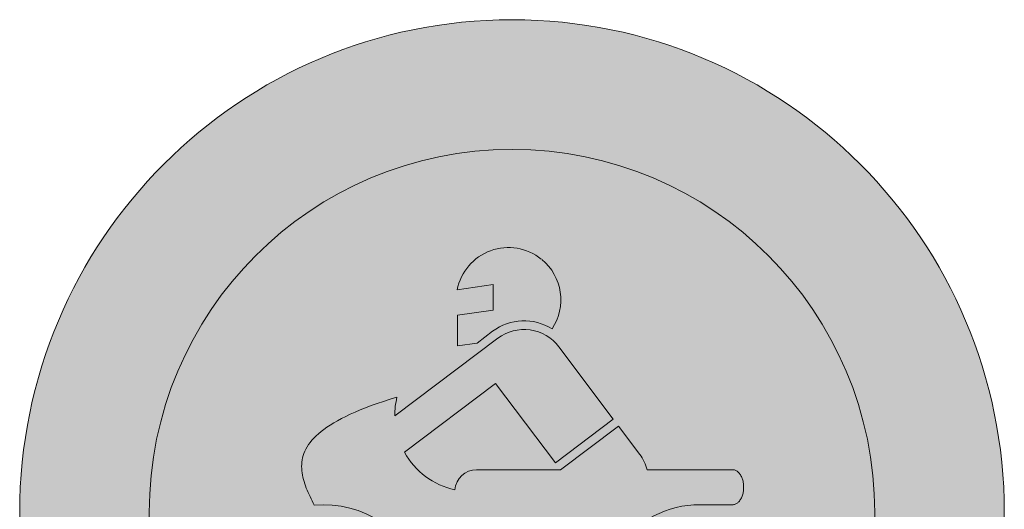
# Model space of a CAD drawing. Header units: metres. Extents: x -0.002 to 0.002, y -0.002 to 0.002.
import ezdxf

# ---------------------------------------------------------------- set-up
doc = ezdxf.new("R2010")
doc.units = ezdxf.units.M
doc.layers.add('VKZ_255-00_flf', color=1, linetype='Continuous', lineweight=0)
doc.layers.add('VKZ_255-00_sym', color=7, linetype='Continuous', lineweight=0)

msp = doc.modelspace()

# ---------------------------------------------------------------- hatches: boundary and pattern name
at = {"layer": 'VKZ_255-00_flf'}
h = msp.add_hatch(color=256, dxfattribs=at)
h.dxf.hatch_style = 1
h.paths.add_polyline_path([(0.002000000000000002, 5.551115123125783e-17, 1), (-0.002000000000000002, 5.551115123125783e-17, 1)])
h.paths.add_polyline_path([(-0.001473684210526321, 5.551115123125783e-17, -1), (0.001473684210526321, 5.551115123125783e-17, -1)], flags=16)
h.paths.add_polyline_path([(-0.001140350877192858, -0.0003801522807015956, -1), (-0.0003874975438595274, -0.0003801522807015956, -1)], flags=0)
h.paths.add_polyline_path([(-0.001007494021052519, -0.0003801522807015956, -1), (-0.000520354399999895, -0.0003801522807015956, -1)], flags=0)
h.paths.add_polyline_path([(-0.0008080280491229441, 3.839614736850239e-05), (-0.0008122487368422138, 4.703916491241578e-05), (-0.0008164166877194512, 5.569753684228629e-05), (-0.0008205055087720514, 6.437064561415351e-05), (-0.0008244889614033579, 7.305787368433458e-05), (-0.0008283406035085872, 8.175856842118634e-05), (-0.0008320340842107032, 9.047212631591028e-05), (-0.0008355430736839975, 9.919790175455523e-05), (-0.0008388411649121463, 0.0001079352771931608), (-0.0008419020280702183, 0.0001166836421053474), (-0.0008446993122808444, 0.0001254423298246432), (-0.000847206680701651, 0.0001342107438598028), (-0.0008493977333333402, 0.0001429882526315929), (-0.0008512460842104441, 0.0001517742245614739), (-0.0008527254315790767, 0.000160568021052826), (-0.0008538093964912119, 0.0001693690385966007), (-0.0008544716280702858, 0.0001781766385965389), (-0.000854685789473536, 0.0001869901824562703), (-0.0008544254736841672, 0.0001958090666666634), (-0.0008536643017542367, 0.0002046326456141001), (-0.0008523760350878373, 0.0002134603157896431), (-0.0008505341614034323, 0.0002222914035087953), (-0.0008481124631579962, 0.0002311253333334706), (-0.000845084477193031, 0.0002399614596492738), (-0.0008414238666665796, 0.0002487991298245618), (-0.0008371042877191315, 0.0002576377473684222), (-0.0008320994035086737, 0.0002664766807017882), (-0.0008263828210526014, 0.0002753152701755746), (-0.0008199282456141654, 0.0002841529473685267), (-0.0008127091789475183, 0.0002929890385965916), (-0.0008046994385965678, 0.0003018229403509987), (-0.0007958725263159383, 0.0003106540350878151), (-0.0007862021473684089, 0.0003194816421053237), (-0.0007756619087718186, 0.0003283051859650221), (-0.0007642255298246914, 0.0003371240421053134), (-0.0007518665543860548, 0.0003459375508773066), (-0.0007385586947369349, 0.0003547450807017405), (-0.0007242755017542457, 0.0003635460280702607), (-0.0007089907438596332, 0.0003723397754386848), (-0.0006926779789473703, 0.000381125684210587), (-0.0006753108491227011, 0.0003899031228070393), (-0.0006568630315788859, 0.0003986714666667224), (-0.0006373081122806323, 0.0004074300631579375), (-0.0006166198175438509, 0.0004161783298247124), (-0.0005947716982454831, 0.0004249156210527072), (-0.0005717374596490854, 0.0004336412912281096), (-0.0005474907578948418, 0.0004423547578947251), (-0.0005220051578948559, 0.0004510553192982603), (-0.0004952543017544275, 0.0004597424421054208), (-0.00046721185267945, 0.0004684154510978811, 0.06244712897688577), (-0.0004760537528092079, 0.0003917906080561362), (-5.779270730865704e-05, 0.0007069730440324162, -0.4143312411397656), (0.0001903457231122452, 0.0006721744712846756), (0.0004113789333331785, 0.0003788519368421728), (0.0001763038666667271, 0.0002017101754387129), (-6.644842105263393e-05, 0.0005238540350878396), (-0.0004371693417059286, 0.0002444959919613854, 0.2156080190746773), (-0.0002322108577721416, 9.198291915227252e-05, -0.3907761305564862), (-0.0001439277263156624, 0.0001734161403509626), (0.0001976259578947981, 0.0001734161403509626), (0.0004327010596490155, 0.0003505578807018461), (0.0005192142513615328, 0.0002357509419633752, -0.09861518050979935), (0.0005492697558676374, 0.0001734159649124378), (0.0008978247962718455, 0.0001734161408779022), (0.0009023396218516, 0.0001729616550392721), (0.0009078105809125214, 0.0001712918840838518), (0.0009131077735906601, 0.0001685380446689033), (0.0009181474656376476, 0.0001647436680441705), (0.0009228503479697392, 0.0001599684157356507), (0.0009260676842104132, 0.0001557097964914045), (0.0009280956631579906, 0.0001526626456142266), (0.00093000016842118, 0.0001494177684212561), (0.0009317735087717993, 0.0001459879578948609), (0.000933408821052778, 0.0001423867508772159), (0.0009348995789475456, 0.0001386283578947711), (0.0009362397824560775, 0.0001347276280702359), (0.0009374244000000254, 0.0001306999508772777), (0.0009384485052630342, 0.0001265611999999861), (0.0009393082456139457, 0.0001223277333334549), (0.0009400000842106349, 0.0001180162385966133), (0.0009405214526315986, 0.0001136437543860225), (0.0009408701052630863, 0.000109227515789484), (0.0009410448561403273, 0.0001047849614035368), (0.0009410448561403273, 0.0001003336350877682), (0.0009408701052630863, 9.589108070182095e-05), (0.0009405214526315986, 9.147484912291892e-05), (0.0009400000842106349, 8.710235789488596e-05), (0.0009393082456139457, 8.279087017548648e-05), (0.0009384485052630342, 7.855739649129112e-05), (0.0009374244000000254, 7.44186526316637e-05), (0.0009362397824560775, 7.039096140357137e-05), (0.0009348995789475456, 6.649023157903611e-05), (0.000933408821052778, 6.273184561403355e-05), (0.0009317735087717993, 5.913063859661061e-05), (0.00093000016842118, 5.570082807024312e-05), (0.0009280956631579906, 5.245594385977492e-05), (0.0009260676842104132, 4.940879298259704e-05), (0.0009228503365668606, 4.515016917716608e-05), (0.000918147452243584, 4.037491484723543e-05), (0.0009131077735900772, 3.658056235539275e-05), (0.0009078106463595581, 3.382674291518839e-05), (0.0009023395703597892, 3.215692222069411e-05), (0.0008978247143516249, 3.170245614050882e-05), (0.00076384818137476, 3.170245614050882e-05, 0.5139773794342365), (0.0003740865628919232, -0.0005130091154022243), (0.0003472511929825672, -0.0005122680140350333), (0.000320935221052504, -0.0005116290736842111), (0.0002951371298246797, -0.0005110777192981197), (0.0002698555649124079, -0.000510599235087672), (0.0002450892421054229, -0.0005101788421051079), (0.0002208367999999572, -0.0005098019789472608), (0.0001970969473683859, -0.0005094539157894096), (0.0001738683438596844, -0.0005091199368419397), (0.0001511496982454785, -0.0005087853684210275), (0.0001289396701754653, -0.0005084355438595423), (0.0001072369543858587, -0.0005080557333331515), (8.604023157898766e-05, -0.0005076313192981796), (6.5348168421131e-05, -0.0005071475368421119), (4.515945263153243e-05, -0.0005065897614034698), (2.547276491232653e-05, -0.0005059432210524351), (6.286799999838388e-06, -0.000505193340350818), (-1.239978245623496e-05, -0.0005043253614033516), (-3.058828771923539e-05, -0.0005033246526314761), (-4.828003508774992e-05, -0.0005021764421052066), (-6.547635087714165e-05, -0.0005008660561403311), (-8.217854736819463e-05, -0.0004993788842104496), (-9.83879508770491e-05, -0.0004977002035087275), (-0.0001141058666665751, -0.0004958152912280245), (-0.0001293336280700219, -0.0004937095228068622), (-0.0001440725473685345, -0.0004913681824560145), (-0.0001583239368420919, -0.0004887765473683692), (-0.0001720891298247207, -0.0004859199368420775), (-0.0001853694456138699, -0.0004827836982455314), (-0.0001981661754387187, -0.0004793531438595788), (-0.0002104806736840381, -0.0004756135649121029), (-0.0002223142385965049, -0.0004715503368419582), (-0.0002336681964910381, -0.0004671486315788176), (-0.0002445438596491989, -0.0004623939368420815), (-0.0002549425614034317, -0.0004572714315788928), (-0.0002648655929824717, -0.0004517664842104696), (-0.0002743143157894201, -0.0004458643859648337), (-0.0002832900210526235, -0.0004395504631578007), (-0.0002917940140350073, -0.0004328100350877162), (-0.0002998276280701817, -0.0004256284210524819), (-0.0003073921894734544, -0.0004179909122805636), (-0.0003144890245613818, -0.0004098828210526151), (-0.0003211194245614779, -0.0004012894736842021), (-0.0003272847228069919, -0.0003921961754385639), (-0.0003329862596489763, -0.0003825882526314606), (-0.0003382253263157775, -0.0003724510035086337), (-0.0003430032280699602, -0.0003617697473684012), (-0.0003473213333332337, -0.0003505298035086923), (-0.000351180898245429, -0.0003387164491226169), (-0.0003545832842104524, -0.0003263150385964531), (-0.0003575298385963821, -0.0003133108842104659), (-0.0003667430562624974, -0.0002711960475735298, 0.365024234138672), (-0.0008037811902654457, 2.97693596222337e-05)], flags=0)
h.paths.add_polyline_path([(0.0003874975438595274, -0.0003801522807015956, -1), (0.001140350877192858, -0.0003801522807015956, -1)], flags=0)
h.paths.add_polyline_path([(0.000520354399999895, -0.0003801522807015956, -1), (0.001007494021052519, -0.0003801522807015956, -1)], flags=0)
at = {"layer": 'VKZ_255-00_flf', "true_color": 0xffffff}
h = msp.add_hatch(color=7, dxfattribs=at)
h.dxf.hatch_style = 1
h.paths.add_polyline_path([(-0.001473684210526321, 5.551115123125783e-17, 1), (0.001473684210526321, 5.551115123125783e-17, 1)])
h.paths.add_polyline_path([(0.0004113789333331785, 0.0003788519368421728), (0.0001763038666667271, 0.0002017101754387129), (-6.644842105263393e-05, 0.0005238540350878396), (-0.0004371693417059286, 0.0002444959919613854, 0.2156080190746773), (-0.0002322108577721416, 9.198291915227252e-05, -0.3907761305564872), (-0.0001439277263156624, 0.0001734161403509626), (0.0001976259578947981, 0.0001734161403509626), (0.0004327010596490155, 0.0003505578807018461), (0.0005192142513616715, 0.0002357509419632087, -0.09861518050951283), (0.0005492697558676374, 0.0001734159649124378), (0.0008993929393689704, 0.0001734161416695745), (0.0009050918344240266, 0.0001722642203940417), (0.0009104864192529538, 0.0001700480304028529), (0.0009156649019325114, 0.000166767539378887), (0.0009205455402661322, 0.0001624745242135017), (0.0009250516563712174, 0.0001572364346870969), (0.0009291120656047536, 0.0001511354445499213), (0.0009326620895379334, 0.000144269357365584), (0.000935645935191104, 0.0001367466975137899), (0.0009380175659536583, 0.0001286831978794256), (0.0009397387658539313, 0.000120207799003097), (0.0009407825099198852, 0.0001114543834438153), (0.0009411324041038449, 0.0001025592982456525), (0.0009407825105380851, 9.366422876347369e-05), (0.0009397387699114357, 8.491082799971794e-05), (0.0009380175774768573, 7.643545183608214e-05), (0.0009356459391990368, 6.837189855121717e-05), (0.0009326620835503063, 6.084922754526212e-05), (0.0009291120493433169, 5.398312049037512e-05), (0.0009250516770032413, 4.788218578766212e-05), (0.0009205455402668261, 4.264407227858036e-05), (0.0009156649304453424, 3.835108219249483e-05), (0.000910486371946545, 3.507054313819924e-05), (0.0009050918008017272, 3.285437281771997e-05), (0.000899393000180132, 3.170245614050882e-05), (0.0007638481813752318, 3.170245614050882e-05, 0.5139773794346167), (0.0003740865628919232, -0.0005130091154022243), (0.0003472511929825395, -0.0005122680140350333), (0.0003209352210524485, -0.0005116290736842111), (0.0002951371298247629, -0.0005110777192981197), (0.0002698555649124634, -0.000510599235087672), (0.0002450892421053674, -0.0005101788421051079), (0.0002208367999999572, -0.0005098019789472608), (0.0001970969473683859, -0.0005094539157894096), (0.0001738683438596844, -0.0005091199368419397), (0.0001511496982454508, -0.0005087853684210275), (0.0001289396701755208, -0.0005084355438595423), (0.0001072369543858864, -0.0005080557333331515), (8.60402315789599e-05, -0.0005076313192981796), (6.534816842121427e-05, -0.0005071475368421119), (4.515945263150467e-05, -0.0005065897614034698), (2.547276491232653e-05, -0.0005059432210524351), (6.286799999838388e-06, -0.000505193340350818), (-1.239978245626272e-05, -0.0005043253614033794), (-3.058828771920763e-05, -0.0005033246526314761), (-4.828003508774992e-05, -0.0005021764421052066), (-6.547635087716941e-05, -0.0005008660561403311), (-8.217854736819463e-05, -0.0004993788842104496), (-9.83879508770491e-05, -0.0004977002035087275), (-0.0001141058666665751, -0.0004958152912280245), (-0.0001293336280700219, -0.0004937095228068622), (-0.0001440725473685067, -0.0004913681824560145), (-0.0001583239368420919, -0.0004887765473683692), (-0.0001720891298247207, -0.0004859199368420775), (-0.0001853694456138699, -0.0004827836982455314), (-0.0001981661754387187, -0.0004793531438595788), (-0.0002104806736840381, -0.0004756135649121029), (-0.0002223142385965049, -0.0004715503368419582), (-0.0002336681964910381, -0.0004671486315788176), (-0.0002445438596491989, -0.0004623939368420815), (-0.0002549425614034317, -0.0004572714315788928), (-0.0002648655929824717, -0.0004517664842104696), (-0.0002743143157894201, -0.0004458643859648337), (-0.0002832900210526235, -0.0004395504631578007), (-0.0002917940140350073, -0.0004328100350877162), (-0.0002998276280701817, -0.0004256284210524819), (-0.0003073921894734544, -0.0004179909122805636), (-0.0003144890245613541, -0.0004098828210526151), (-0.0003211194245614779, -0.0004012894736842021), (-0.0003272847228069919, -0.0003921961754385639), (-0.0003329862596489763, -0.0003825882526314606), (-0.0003382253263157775, -0.0003724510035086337), (-0.0003430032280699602, -0.0003617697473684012), (-0.0003473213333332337, -0.0003505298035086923), (-0.0003511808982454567, -0.0003387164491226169), (-0.0003545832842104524, -0.0003263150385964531), (-0.0003575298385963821, -0.0003133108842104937), (-0.0003667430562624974, -0.0002711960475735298, 0.365024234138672), (-0.0008037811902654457, 2.97693596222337e-05), (-0.0008080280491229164, 3.839614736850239e-05), (-0.0008122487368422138, 4.703916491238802e-05), (-0.0008164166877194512, 5.569753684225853e-05), (-0.0008205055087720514, 6.437064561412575e-05), (-0.0008244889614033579, 7.305787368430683e-05), (-0.0008283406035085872, 8.175856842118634e-05), (-0.0008320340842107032, 9.047212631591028e-05), (-0.0008355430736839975, 9.919790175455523e-05), (-0.0008388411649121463, 0.0001079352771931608), (-0.0008419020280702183, 0.0001166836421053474), (-0.0008446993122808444, 0.0001254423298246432), (-0.000847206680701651, 0.0001342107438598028), (-0.0008493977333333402, 0.0001429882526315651), (-0.0008512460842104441, 0.0001517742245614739), (-0.0008527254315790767, 0.000160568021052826), (-0.0008538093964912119, 0.0001693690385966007), (-0.0008544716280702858, 0.0001781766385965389), (-0.000854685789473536, 0.0001869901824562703), (-0.0008544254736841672, 0.0001958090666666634), (-0.0008536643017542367, 0.0002046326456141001), (-0.0008523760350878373, 0.0002134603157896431), (-0.0008505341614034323, 0.0002222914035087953), (-0.0008481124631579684, 0.0002311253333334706), (-0.0008450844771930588, 0.0002399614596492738), (-0.0008414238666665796, 0.0002487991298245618), (-0.0008371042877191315, 0.0002576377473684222), (-0.0008320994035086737, 0.0002664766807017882), (-0.0008263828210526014, 0.0002753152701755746), (-0.0008199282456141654, 0.0002841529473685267), (-0.0008127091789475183, 0.0002929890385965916), (-0.0008046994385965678, 0.0003018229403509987), (-0.0007958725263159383, 0.0003106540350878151), (-0.0007862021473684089, 0.0003194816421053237), (-0.0007756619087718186, 0.0003283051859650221), (-0.0007642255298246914, 0.0003371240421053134), (-0.0007518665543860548, 0.0003459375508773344), (-0.0007385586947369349, 0.0003547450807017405), (-0.0007242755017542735, 0.000363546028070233), (-0.0007089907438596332, 0.0003723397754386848), (-0.0006926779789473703, 0.000381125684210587), (-0.0006753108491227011, 0.0003899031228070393), (-0.0006568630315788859, 0.0003986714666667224), (-0.0006373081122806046, 0.0004074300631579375), (-0.0006166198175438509, 0.0004161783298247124), (-0.0005947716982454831, 0.0004249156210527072), (-0.0005717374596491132, 0.0004336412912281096), (-0.0005474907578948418, 0.0004423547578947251), (-0.0005220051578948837, 0.0004510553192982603), (-0.0004952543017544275, 0.0004597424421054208), (-0.00046721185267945, 0.0004684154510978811, 0.0624471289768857), (-0.0004760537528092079, 0.0003917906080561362), (-5.779270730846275e-05, 0.000706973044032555, -0.414331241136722), (0.0001903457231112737, 0.0006721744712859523)], flags=16)
h.paths.add_polyline_path([(0.0001627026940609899, 0.0007450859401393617, 0.3122975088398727), (-7.904437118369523e-05, 0.0007353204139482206), (-0.0001419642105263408, 0.0006879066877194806), (-0.0002212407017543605, 0.0006765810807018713), (-0.0002212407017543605, 0.0008007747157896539), (-7.634877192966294e-05, 0.0008214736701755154), (-7.634877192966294e-05, 0.0009249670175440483), (-0.0002227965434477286, 0.0009040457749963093, -0.5636338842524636), (0.0001189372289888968, 0.001028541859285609, -0.3881329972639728)], flags=16)
h.paths.add_polyline_path([(0.001140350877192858, -0.0003801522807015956, -1), (0.0003874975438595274, -0.0003801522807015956, -1)], flags=16)
h.paths.add_polyline_path([(0.001007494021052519, -0.0003801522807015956, -1), (0.000520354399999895, -0.0003801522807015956, -1)], flags=0)
h.paths.add_polyline_path([(-0.0003874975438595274, -0.0003801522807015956, -1), (-0.001140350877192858, -0.0003801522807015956, -1)], flags=16)
h.paths.add_polyline_path([(-0.000520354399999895, -0.0003801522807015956, -1), (-0.001007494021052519, -0.0003801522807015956, -1)], flags=0)
at = {"layer": 'VKZ_255-00_flf'}
h = msp.add_hatch(color=256, dxfattribs=at)
h.dxf.hatch_style = 1
h.paths.add_polyline_path([(0.001473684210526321, 5.551115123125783e-17, 1), (-0.001473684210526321, 5.551115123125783e-17, 1)])
h.paths.add_polyline_path([(-0.0001583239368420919, -0.0004887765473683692), (-0.0001440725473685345, -0.0004913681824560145), (-0.0001293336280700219, -0.0004937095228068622), (-0.0001141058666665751, -0.0004958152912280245), (-9.83879508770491e-05, -0.0004977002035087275), (-8.217854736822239e-05, -0.0004993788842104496), (-6.547635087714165e-05, -0.0005008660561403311), (-4.828003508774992e-05, -0.0005021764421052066), (-3.058828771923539e-05, -0.0005033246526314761), (-1.239978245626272e-05, -0.0005043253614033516), (6.286799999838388e-06, -0.000505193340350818), (2.547276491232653e-05, -0.0005059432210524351), (4.515945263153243e-05, -0.0005065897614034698), (6.5348168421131e-05, -0.0005071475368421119), (8.604023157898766e-05, -0.0005076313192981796), (0.0001072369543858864, -0.0005080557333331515), (0.0001289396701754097, -0.0005084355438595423), (0.0001511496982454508, -0.0005087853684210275), (0.0001738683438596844, -0.0005091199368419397), (0.0001970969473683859, -0.0005094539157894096), (0.0002208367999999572, -0.0005098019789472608), (0.0002450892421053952, -0.0005101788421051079), (0.0002698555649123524, -0.000510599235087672), (0.0002951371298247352, -0.0005110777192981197), (0.000320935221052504, -0.0005116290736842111), (0.0003472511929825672, -0.0005122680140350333), (0.0003740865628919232, -0.0005130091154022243, -0.5139773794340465), (0.0007638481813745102, 3.170245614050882e-05), (0.0008967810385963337, 3.170245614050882e-05), (0.0008981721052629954, 3.173742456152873e-05), (0.0009009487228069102, 3.201691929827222e-05), (0.000903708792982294, 3.257482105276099e-05), (0.0009064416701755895, 3.340891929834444e-05), (0.0009091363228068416, 3.451592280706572e-05), (0.0009117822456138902, 3.589145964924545e-05), (0.0009143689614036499, 3.753010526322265e-05), (0.0009168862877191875, 3.942538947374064e-05), (0.0009193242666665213, 4.156983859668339e-05), (0.0009216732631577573, 4.395498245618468e-05), (0.0009239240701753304, 4.657141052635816e-05), (0.0009260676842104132, 4.940879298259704e-05), (0.0009280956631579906, 5.245594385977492e-05), (0.00093000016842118, 5.570082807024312e-05), (0.0009317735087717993, 5.913063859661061e-05), (0.000933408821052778, 6.273184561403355e-05), (0.0009348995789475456, 6.649023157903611e-05), (0.0009362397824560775, 7.039096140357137e-05), (0.0009374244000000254, 7.44186526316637e-05), (0.0009384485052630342, 7.855739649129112e-05), (0.0009393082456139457, 8.279087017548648e-05), (0.0009400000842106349, 8.710235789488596e-05), (0.0009405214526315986, 9.147484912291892e-05), (0.0009408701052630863, 9.58910807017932e-05), (0.0009410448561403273, 0.0001003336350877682), (0.0009410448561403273, 0.000104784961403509), (0.0009408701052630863, 0.000109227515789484), (0.0009405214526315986, 0.0001136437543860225), (0.0009400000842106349, 0.0001180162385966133), (0.0009393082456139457, 0.0001223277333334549), (0.0009384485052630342, 0.0001265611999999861), (0.0009374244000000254, 0.0001306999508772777), (0.0009362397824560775, 0.0001347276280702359), (0.0009348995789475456, 0.0001386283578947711), (0.000933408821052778, 0.0001423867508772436), (0.0009317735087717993, 0.0001459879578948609), (0.00093000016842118, 0.0001494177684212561), (0.0009280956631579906, 0.0001526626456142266), (0.0009260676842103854, 0.0001557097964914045), (0.0009239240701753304, 0.000158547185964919), (0.0009216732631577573, 0.0001611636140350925), (0.0009193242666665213, 0.0001635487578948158), (0.0009168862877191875, 0.0001656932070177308), (0.0009143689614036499, 0.0001675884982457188), (0.0009117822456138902, 0.0001692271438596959), (0.0009091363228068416, 0.0001706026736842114), (0.0009064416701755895, 0.000171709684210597), (0.000903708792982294, 0.0001725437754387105), (0.0009009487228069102, 0.000173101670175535), (0.0008981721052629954, 0.0001733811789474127), (0.0008967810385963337, 0.0001734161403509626), (0.0005492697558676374, 0.0001734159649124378, 0.09861518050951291), (0.0005192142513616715, 0.0002357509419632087), (0.0004327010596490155, 0.0003505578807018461), (0.0001976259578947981, 0.0001734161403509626), (-0.0001439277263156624, 0.0001734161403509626, 0.3907761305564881), (-0.0002322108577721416, 9.198291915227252e-05, -0.2156080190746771), (-0.0004371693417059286, 0.0002444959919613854), (-6.644842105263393e-05, 0.0005238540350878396), (0.0001763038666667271, 0.0002017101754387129), (0.0004113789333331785, 0.0003788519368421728), (0.0001903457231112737, 0.0006721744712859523, 0.414331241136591), (-5.779270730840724e-05, 0.0007069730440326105), (-0.0004760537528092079, 0.0003917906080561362, -0.06244712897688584), (-0.00046721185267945, 0.0004684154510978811), (-0.0004952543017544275, 0.0004597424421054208), (-0.0005220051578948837, 0.0004510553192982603), (-0.0005474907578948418, 0.0004423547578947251), (-0.0005717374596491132, 0.0004336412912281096), (-0.0005947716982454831, 0.0004249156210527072), (-0.0006166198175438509, 0.0004161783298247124), (-0.0006373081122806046, 0.0004074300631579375), (-0.0006568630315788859, 0.0003986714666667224), (-0.0006753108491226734, 0.0003899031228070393), (-0.0006926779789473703, 0.000381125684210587), (-0.0007089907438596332, 0.0003723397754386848), (-0.0007242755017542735, 0.0003635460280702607), (-0.0007385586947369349, 0.0003547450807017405), (-0.0007518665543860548, 0.0003459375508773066), (-0.0007642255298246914, 0.0003371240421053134), (-0.0007756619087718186, 0.0003283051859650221), (-0.0007862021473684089, 0.0003194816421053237), (-0.0007958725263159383, 0.0003106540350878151), (-0.0008046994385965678, 0.0003018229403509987), (-0.0008127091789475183, 0.0002929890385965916), (-0.0008199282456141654, 0.0002841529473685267), (-0.0008263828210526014, 0.0002753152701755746), (-0.000832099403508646, 0.0002664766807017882), (-0.0008371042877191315, 0.0002576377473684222), (-0.0008414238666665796, 0.0002487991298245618), (-0.0008450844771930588, 0.0002399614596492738), (-0.0008481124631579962, 0.0002311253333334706), (-0.0008505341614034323, 0.0002222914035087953), (-0.0008523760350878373, 0.0002134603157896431), (-0.0008536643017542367, 0.0002046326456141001), (-0.0008544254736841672, 0.0001958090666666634), (-0.000854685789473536, 0.0001869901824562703), (-0.0008544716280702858, 0.0001781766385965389), (-0.0008538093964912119, 0.0001693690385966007), (-0.0008527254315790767, 0.000160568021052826), (-0.0008512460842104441, 0.0001517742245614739), (-0.0008493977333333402, 0.0001429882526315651), (-0.000847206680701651, 0.0001342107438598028), (-0.0008446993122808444, 0.0001254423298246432), (-0.0008419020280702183, 0.0001166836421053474), (-0.0008388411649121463, 0.0001079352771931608), (-0.0008355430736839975, 9.919790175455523e-05), (-0.0008320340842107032, 9.047212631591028e-05), (-0.0008283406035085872, 8.175856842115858e-05), (-0.0008244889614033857, 7.305787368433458e-05), (-0.0008205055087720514, 6.437064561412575e-05), (-0.0008164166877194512, 5.569753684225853e-05), (-0.0008122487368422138, 4.703916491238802e-05), (-0.0008080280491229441, 3.839614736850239e-05), (-0.0008037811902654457, 2.97693596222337e-05, -0.3650242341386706), (-0.0003667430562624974, -0.0002711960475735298), (-0.0003575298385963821, -0.0003133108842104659), (-0.0003545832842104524, -0.0003263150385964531), (-0.000351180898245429, -0.0003387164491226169), (-0.0003473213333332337, -0.0003505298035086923), (-0.0003430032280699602, -0.0003617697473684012), (-0.0003382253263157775, -0.0003724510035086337), (-0.0003329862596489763, -0.0003825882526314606), (-0.0003272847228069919, -0.0003921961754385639), (-0.0003211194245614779, -0.0004012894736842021), (-0.0003144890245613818, -0.0004098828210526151), (-0.0003073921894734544, -0.0004179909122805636), (-0.0002998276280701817, -0.0004256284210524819), (-0.0002917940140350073, -0.0004328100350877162), (-0.0002832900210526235, -0.0004395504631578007), (-0.0002743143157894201, -0.0004458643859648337), (-0.0002648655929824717, -0.0004517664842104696), (-0.0002549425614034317, -0.0004572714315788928), (-0.0002445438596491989, -0.0004623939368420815), (-0.0002336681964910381, -0.0004671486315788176), (-0.0002223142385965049, -0.0004715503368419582), (-0.0002104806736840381, -0.0004756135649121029), (-0.000198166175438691, -0.0004793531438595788), (-0.0001853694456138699, -0.0004827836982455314), (-0.0001720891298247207, -0.0004859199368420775)], flags=16)
h.paths.add_polyline_path([(-0.0003874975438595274, -0.0003801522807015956, -1), (-0.001140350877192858, -0.0003801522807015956, -1)], flags=16)
h.paths.add_polyline_path([(-0.000520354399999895, -0.0003801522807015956, -1), (-0.001007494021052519, -0.0003801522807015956, -1)], flags=0)
h.paths.add_polyline_path([(0.001140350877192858, -0.0003801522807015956, -1), (0.0003874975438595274, -0.0003801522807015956, -1)], flags=16)
h.paths.add_polyline_path([(0.001007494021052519, -0.0003801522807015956, -1), (0.000520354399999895, -0.0003801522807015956, -1)], flags=0)
h.paths.add_polyline_path([(-0.0002212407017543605, 0.0006765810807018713), (-0.0002212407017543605, 0.0008007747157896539), (-7.634877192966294e-05, 0.0008214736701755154), (-7.634877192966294e-05, 0.0009249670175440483), (-0.0002227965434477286, 0.0009040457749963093, -0.5636338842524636), (0.0001189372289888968, 0.001028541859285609, -0.3881329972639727), (0.0001627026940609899, 0.0007450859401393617, 0.3122975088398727), (-7.904437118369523e-05, 0.0007353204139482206), (-0.0001419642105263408, 0.0006879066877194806)], flags=16)
at = {"layer": 'VKZ_255-00_flf', "true_color": 0xffffff}
h = msp.add_hatch(color=7, dxfattribs=at)
h.dxf.hatch_style = 1
h.paths.add_polyline_path([(-0.001473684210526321, 5.551115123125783e-17, 1), (0.001473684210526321, 5.551115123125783e-17, 1)])
h.paths.add_polyline_path([(-0.0004371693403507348, 0.0002444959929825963), (-6.644842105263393e-05, 0.0005238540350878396), (0.0001763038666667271, 0.0002017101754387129), (0.0004113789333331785, 0.0003788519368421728), (0.0001903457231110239, 0.0006721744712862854, 0.4143312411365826), (-5.779270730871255e-05, 0.0007069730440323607), (-0.0004760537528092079, 0.0003917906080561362, -0.06244712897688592), (-0.00046721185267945, 0.0004684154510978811), (-0.0004952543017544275, 0.0004597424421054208), (-0.0005220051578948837, 0.0004510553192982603), (-0.0005474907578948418, 0.0004423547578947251), (-0.0005717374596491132, 0.0004336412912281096), (-0.0005947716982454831, 0.0004249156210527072), (-0.0006166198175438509, 0.0004161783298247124), (-0.0006373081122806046, 0.0004074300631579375), (-0.0006568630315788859, 0.0003986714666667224), (-0.0006753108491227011, 0.0003899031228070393), (-0.0006926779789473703, 0.000381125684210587), (-0.0007089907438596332, 0.0003723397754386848), (-0.0007242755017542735, 0.0003635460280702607), (-0.0007385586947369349, 0.0003547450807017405), (-0.0007518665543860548, 0.0003459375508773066), (-0.0007642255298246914, 0.0003371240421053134), (-0.0007756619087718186, 0.0003283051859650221), (-0.0007862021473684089, 0.0003194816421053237), (-0.0007958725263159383, 0.0003106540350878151), (-0.0008046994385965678, 0.0003018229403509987), (-0.0008127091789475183, 0.0002929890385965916), (-0.0008199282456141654, 0.0002841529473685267), (-0.0008263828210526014, 0.0002753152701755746), (-0.0008320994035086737, 0.0002664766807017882), (-0.0008371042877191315, 0.0002576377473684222), (-0.0008414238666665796, 0.0002487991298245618), (-0.000845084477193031, 0.0002399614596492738), (-0.0008481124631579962, 0.0002311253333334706), (-0.0008505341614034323, 0.0002222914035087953), (-0.0008523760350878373, 0.0002134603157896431), (-0.0008536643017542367, 0.0002046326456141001), (-0.0008544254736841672, 0.0001958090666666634), (-0.000854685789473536, 0.0001869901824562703), (-0.0008544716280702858, 0.0001781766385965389), (-0.0008538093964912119, 0.0001693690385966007), (-0.0008527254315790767, 0.000160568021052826), (-0.0008512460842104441, 0.0001517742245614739), (-0.0008493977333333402, 0.0001429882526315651), (-0.000847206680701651, 0.0001342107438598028), (-0.0008446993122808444, 0.0001254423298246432), (-0.0008419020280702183, 0.0001166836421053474), (-0.0008388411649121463, 0.0001079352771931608), (-0.0008355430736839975, 9.919790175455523e-05), (-0.0008320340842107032, 9.047212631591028e-05), (-0.0008283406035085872, 8.175856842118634e-05), (-0.0008244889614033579, 7.305787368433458e-05), (-0.0008205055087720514, 6.437064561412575e-05), (-0.0008164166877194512, 5.569753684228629e-05), (-0.0008122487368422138, 4.703916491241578e-05), (-0.0008080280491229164, 3.839614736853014e-05), (-0.0008037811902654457, 2.97693596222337e-05, -0.3650242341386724), (-0.0003667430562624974, -0.0002711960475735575), (-0.0003575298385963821, -0.0003133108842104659), (-0.0003545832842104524, -0.0003263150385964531), (-0.000351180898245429, -0.0003387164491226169), (-0.0003473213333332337, -0.0003505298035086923), (-0.0003430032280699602, -0.0003617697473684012), (-0.0003382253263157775, -0.0003724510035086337), (-0.0003329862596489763, -0.0003825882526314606), (-0.0003272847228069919, -0.0003921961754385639), (-0.0003211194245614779, -0.0004012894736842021), (-0.0003144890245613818, -0.0004098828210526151), (-0.0003073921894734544, -0.0004179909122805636), (-0.0002998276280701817, -0.0004256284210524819), (-0.0002917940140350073, -0.0004328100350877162), (-0.0002832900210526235, -0.0004395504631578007), (-0.0002743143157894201, -0.0004458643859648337), (-0.0002648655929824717, -0.0004517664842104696), (-0.0002549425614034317, -0.0004572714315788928), (-0.0002445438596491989, -0.0004623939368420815), (-0.0002336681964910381, -0.0004671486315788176), (-0.0002223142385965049, -0.0004715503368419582), (-0.0002104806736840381, -0.0004756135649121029), (-0.000198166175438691, -0.0004793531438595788), (-0.0001853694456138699, -0.0004827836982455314), (-0.0001720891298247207, -0.0004859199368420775), (-0.0001583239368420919, -0.0004887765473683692), (-0.0001440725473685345, -0.0004913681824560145), (-0.0001293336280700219, -0.0004937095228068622), (-0.0001141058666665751, -0.0004958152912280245), (-9.83879508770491e-05, -0.0004977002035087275), (-8.217854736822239e-05, -0.0004993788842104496), (-6.547635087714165e-05, -0.0005008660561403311), (-4.828003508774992e-05, -0.0005021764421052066), (-3.058828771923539e-05, -0.0005033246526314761), (-1.239978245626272e-05, -0.0005043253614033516), (6.286799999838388e-06, -0.000505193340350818), (2.547276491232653e-05, -0.0005059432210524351), (4.515945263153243e-05, -0.0005065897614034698), (6.534816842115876e-05, -0.0005071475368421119), (8.604023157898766e-05, -0.0005076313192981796), (0.0001072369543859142, -0.0005080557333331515), (0.0001289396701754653, -0.0005084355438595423), (0.0001511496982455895, -0.0005087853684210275), (0.0001738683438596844, -0.0005091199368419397), (0.0001970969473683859, -0.0005094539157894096), (0.0002208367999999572, -0.0005098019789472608), (0.0002450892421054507, -0.0005101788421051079), (0.0002698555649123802, -0.000510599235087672), (0.0002951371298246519, -0.0005110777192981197), (0.0003209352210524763, -0.0005116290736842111), (0.0003472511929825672, -0.0005122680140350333), (0.0003740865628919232, -0.0005130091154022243, -0.5139773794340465), (0.0007638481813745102, 3.170245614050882e-05), (0.0008967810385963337, 3.170245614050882e-05), (0.0008981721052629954, 3.173742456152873e-05), (0.0009009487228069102, 3.201691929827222e-05), (0.000903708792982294, 3.257482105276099e-05), (0.0009064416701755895, 3.340891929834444e-05), (0.0009091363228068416, 3.451592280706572e-05), (0.0009117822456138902, 3.589145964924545e-05), (0.0009143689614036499, 3.753010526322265e-05), (0.0009168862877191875, 3.942538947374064e-05), (0.0009193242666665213, 4.156983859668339e-05), (0.0009216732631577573, 4.395498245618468e-05), (0.0009239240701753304, 4.657141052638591e-05), (0.0009260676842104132, 4.940879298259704e-05), (0.0009280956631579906, 5.245594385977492e-05), (0.00093000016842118, 5.570082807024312e-05), (0.0009317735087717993, 5.913063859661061e-05), (0.000933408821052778, 6.273184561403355e-05), (0.0009348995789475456, 6.649023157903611e-05), (0.0009362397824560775, 7.039096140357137e-05), (0.0009374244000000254, 7.44186526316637e-05), (0.0009384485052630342, 7.855739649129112e-05), (0.0009393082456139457, 8.279087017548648e-05), (0.0009400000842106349, 8.71023578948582e-05), (0.0009405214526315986, 9.147484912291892e-05), (0.0009408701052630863, 9.58910807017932e-05), (0.0009410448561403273, 0.0001003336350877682), (0.0009410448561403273, 0.000104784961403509), (0.0009408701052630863, 0.0001092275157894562), (0.0009405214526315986, 0.0001136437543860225), (0.0009400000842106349, 0.0001180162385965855), (0.0009393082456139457, 0.0001223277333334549), (0.0009384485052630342, 0.0001265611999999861), (0.0009374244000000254, 0.0001306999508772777), (0.0009362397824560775, 0.0001347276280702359), (0.0009348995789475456, 0.0001386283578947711), (0.000933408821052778, 0.0001423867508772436), (0.0009317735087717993, 0.0001459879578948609), (0.00093000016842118, 0.0001494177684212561), (0.0009280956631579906, 0.0001526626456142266), (0.0009260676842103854, 0.0001557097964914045), (0.0009239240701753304, 0.000158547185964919), (0.0009216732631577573, 0.0001611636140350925), (0.0009193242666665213, 0.0001635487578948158), (0.0009168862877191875, 0.0001656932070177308), (0.0009143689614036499, 0.0001675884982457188), (0.0009117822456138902, 0.0001692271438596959), (0.0009091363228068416, 0.0001706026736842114), (0.0009064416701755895, 0.000171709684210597), (0.000903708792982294, 0.0001725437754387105), (0.0009009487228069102, 0.000173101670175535), (0.0008981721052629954, 0.0001733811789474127), (0.0008967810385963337, 0.0001734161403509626), (0.0005492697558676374, 0.0001734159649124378, 0.09861518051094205), (0.0005192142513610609, 0.0002357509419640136), (0.0004327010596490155, 0.0003505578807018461), (0.0001976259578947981, 0.0001734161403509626), (-0.0001439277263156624, 0.0001734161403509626, 0.3907761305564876), (-0.0002322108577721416, 9.198291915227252e-05, -0.2156080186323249)], flags=16)
h.paths.add_polyline_path([(-0.0003874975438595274, -0.0003801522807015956, -1), (-0.001140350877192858, -0.0003801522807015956, -1)], flags=16)
h.paths.add_polyline_path([(-0.000520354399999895, -0.0003801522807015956, -1), (-0.001007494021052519, -0.0003801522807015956, -1)], flags=0)
h.paths.add_polyline_path([(-0.0002212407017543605, 0.0006765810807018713), (-0.0002212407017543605, 0.0008007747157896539), (-7.634877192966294e-05, 0.0008214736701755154), (-7.634877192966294e-05, 0.0009249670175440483), (-0.0002227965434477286, 0.0009040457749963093, -0.5636338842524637), (0.0001189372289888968, 0.001028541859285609, -0.3881329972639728), (0.0001627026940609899, 0.0007450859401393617, 0.3122975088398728), (-7.904437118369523e-05, 0.0007353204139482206), (-0.0001419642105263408, 0.0006879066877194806)], flags=16)
h.paths.add_polyline_path([(0.001140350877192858, -0.0003801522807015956, -1), (0.0003874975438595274, -0.0003801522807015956, -1)], flags=16)
h.paths.add_polyline_path([(0.001007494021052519, -0.0003801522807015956, -1), (0.000520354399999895, -0.0003801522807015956, -1)], flags=0)
h.paths.add_polyline_path([(0.000520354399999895, -0.0003801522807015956, 1), (0.001007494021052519, -0.0003801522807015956, 1)], flags=0)
at = {"layer": 'VKZ_255-00_flf'}
h = msp.add_hatch(color=7, dxfattribs=at)
h.dxf.hatch_style = 1
h.paths.add_polyline_path([(-0.001140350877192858, -0.0003801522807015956, 1), (-0.0003874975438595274, -0.0003801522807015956, 1)])
h.paths.add_polyline_path([(-0.000520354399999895, -0.0003801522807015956, -1), (-0.001007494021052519, -0.0003801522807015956, -1)], flags=16)
h.paths.add_polyline_path([(0.0003874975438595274, -0.0003801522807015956, 1), (0.001140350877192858, -0.0003801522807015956, 1)])
h.paths.add_polyline_path([(0.001007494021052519, -0.0003801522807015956, -1), (0.000520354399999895, -0.0003801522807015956, -1)], flags=16)
h.paths.add_polyline_path([(0.0007638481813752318, 3.170245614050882e-05), (0.0008967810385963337, 3.170245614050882e-05), (0.0008981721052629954, 3.173742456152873e-05), (0.0009009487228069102, 3.201691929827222e-05), (0.000903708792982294, 3.257482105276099e-05), (0.0009064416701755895, 3.340891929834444e-05), (0.0009091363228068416, 3.451592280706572e-05), (0.0009117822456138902, 3.589145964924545e-05), (0.0009143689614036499, 3.753010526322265e-05), (0.0009168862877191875, 3.942538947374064e-05), (0.0009193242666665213, 4.156983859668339e-05), (0.0009216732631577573, 4.395498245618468e-05), (0.0009239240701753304, 4.657141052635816e-05), (0.0009260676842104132, 4.940879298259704e-05), (0.0009280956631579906, 5.245594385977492e-05), (0.00093000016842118, 5.570082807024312e-05), (0.0009317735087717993, 5.913063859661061e-05), (0.000933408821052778, 6.273184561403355e-05), (0.0009348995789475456, 6.649023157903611e-05), (0.0009362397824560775, 7.039096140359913e-05), (0.0009374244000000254, 7.44186526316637e-05), (0.0009384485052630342, 7.855739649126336e-05), (0.0009393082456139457, 8.279087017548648e-05), (0.0009400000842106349, 8.710235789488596e-05), (0.0009405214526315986, 9.147484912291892e-05), (0.0009408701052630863, 9.589108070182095e-05), (0.0009410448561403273, 0.0001003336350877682), (0.0009410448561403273, 0.000104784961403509), (0.0009408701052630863, 0.000109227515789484), (0.0009405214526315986, 0.0001136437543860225), (0.0009400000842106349, 0.0001180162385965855), (0.0009393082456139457, 0.0001223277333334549), (0.0009384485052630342, 0.0001265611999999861), (0.0009374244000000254, 0.0001306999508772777), (0.0009362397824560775, 0.0001347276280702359), (0.0009348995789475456, 0.0001386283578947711), (0.000933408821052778, 0.0001423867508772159), (0.0009317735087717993, 0.0001459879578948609), (0.00093000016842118, 0.0001494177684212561), (0.0009280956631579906, 0.0001526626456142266), (0.0009260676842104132, 0.0001557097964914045), (0.0009239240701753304, 0.0001585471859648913), (0.0009216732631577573, 0.0001611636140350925), (0.0009193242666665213, 0.0001635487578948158), (0.0009168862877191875, 0.0001656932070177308), (0.0009143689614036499, 0.0001675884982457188), (0.0009117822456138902, 0.0001692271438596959), (0.0009091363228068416, 0.0001706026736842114), (0.0009064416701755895, 0.000171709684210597), (0.000903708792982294, 0.0001725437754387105), (0.0009009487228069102, 0.000173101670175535), (0.0008981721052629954, 0.0001733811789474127), (0.0008967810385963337, 0.0001734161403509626), (0.0005492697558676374, 0.0001734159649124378, 0.09861518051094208), (0.0005192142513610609, 0.0002357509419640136), (0.0004327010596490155, 0.0003505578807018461), (0.0001976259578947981, 0.0001734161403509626), (-0.0001439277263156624, 0.0001734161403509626, 0.3907761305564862), (-0.0002322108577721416, 9.198291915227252e-05, -0.2156080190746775), (-0.0004371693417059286, 0.0002444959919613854), (-6.644842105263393e-05, 0.0005238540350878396), (0.0001763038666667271, 0.0002017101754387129), (0.0004113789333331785, 0.0003788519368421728), (0.0001903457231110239, 0.0006721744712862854, 0.4143312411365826), (-5.779270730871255e-05, 0.0007069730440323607), (-0.0004760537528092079, 0.0003917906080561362, -0.06244712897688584), (-0.00046721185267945, 0.0004684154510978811), (-0.0004952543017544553, 0.0004597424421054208), (-0.0005220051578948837, 0.0004510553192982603), (-0.0005474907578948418, 0.0004423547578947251), (-0.0005717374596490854, 0.0004336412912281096), (-0.0005947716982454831, 0.0004249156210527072), (-0.0006166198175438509, 0.0004161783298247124), (-0.0006373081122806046, 0.0004074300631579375), (-0.0006568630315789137, 0.0003986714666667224), (-0.0006753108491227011, 0.0003899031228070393), (-0.0006926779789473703, 0.000381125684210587), (-0.0007089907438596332, 0.0003723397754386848), (-0.0007242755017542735, 0.000363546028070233), (-0.0007385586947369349, 0.0003547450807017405), (-0.0007518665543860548, 0.0003459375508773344), (-0.0007642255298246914, 0.0003371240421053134), (-0.0007756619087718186, 0.0003283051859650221), (-0.0007862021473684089, 0.0003194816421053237), (-0.0007958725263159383, 0.0003106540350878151), (-0.0008046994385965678, 0.0003018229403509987), (-0.0008127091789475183, 0.0002929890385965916), (-0.0008199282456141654, 0.0002841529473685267), (-0.0008263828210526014, 0.0002753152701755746), (-0.0008320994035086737, 0.0002664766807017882), (-0.0008371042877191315, 0.0002576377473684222), (-0.0008414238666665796, 0.0002487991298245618), (-0.000845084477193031, 0.0002399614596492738), (-0.0008481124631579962, 0.0002311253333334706), (-0.0008505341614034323, 0.0002222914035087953), (-0.0008523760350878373, 0.0002134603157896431), (-0.0008536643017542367, 0.0002046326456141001), (-0.0008544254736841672, 0.0001958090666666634), (-0.000854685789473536, 0.0001869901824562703), (-0.0008544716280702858, 0.0001781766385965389), (-0.0008538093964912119, 0.0001693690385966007), (-0.0008527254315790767, 0.000160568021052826), (-0.0008512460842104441, 0.0001517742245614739), (-0.0008493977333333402, 0.0001429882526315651), (-0.000847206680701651, 0.0001342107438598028), (-0.0008446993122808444, 0.0001254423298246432), (-0.0008419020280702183, 0.0001166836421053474), (-0.0008388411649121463, 0.0001079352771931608), (-0.0008355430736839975, 9.919790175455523e-05), (-0.0008320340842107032, 9.047212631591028e-05), (-0.0008283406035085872, 8.175856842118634e-05), (-0.0008244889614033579, 7.305787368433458e-05), (-0.0008205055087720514, 6.437064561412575e-05), (-0.0008164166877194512, 5.569753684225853e-05), (-0.0008122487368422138, 4.703916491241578e-05), (-0.0008080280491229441, 3.839614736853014e-05), (-0.0008037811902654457, 2.97693596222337e-05, -0.3650242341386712), (-0.0003667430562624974, -0.0002711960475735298), (-0.0003575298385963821, -0.0003133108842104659), (-0.0003545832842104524, -0.0003263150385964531), (-0.000351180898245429, -0.0003387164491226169), (-0.0003473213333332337, -0.0003505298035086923), (-0.0003430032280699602, -0.0003617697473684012), (-0.0003382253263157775, -0.0003724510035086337), (-0.0003329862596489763, -0.0003825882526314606), (-0.0003272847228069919, -0.0003921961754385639), (-0.0003211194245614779, -0.0004012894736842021), (-0.0003144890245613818, -0.0004098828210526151), (-0.0003073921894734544, -0.0004179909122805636), (-0.0002998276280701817, -0.0004256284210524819), (-0.0002917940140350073, -0.0004328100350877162), (-0.0002832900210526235, -0.0004395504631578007), (-0.0002743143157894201, -0.0004458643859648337), (-0.0002648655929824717, -0.0004517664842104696), (-0.0002549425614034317, -0.0004572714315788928), (-0.0002445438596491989, -0.0004623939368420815), (-0.0002336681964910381, -0.0004671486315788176), (-0.0002223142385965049, -0.0004715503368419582), (-0.0002104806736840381, -0.0004756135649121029), (-0.000198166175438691, -0.0004793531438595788), (-0.0001853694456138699, -0.0004827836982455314), (-0.0001720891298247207, -0.0004859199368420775), (-0.0001583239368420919, -0.0004887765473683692), (-0.0001440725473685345, -0.0004913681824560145), (-0.0001293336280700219, -0.0004937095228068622), (-0.0001141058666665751, -0.0004958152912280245), (-9.83879508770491e-05, -0.0004977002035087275), (-8.217854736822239e-05, -0.0004993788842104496), (-6.547635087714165e-05, -0.0005008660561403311), (-4.828003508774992e-05, -0.0005021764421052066), (-3.058828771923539e-05, -0.0005033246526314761), (-1.239978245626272e-05, -0.0005043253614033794), (6.286799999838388e-06, -0.000505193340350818), (2.547276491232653e-05, -0.0005059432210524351), (4.515945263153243e-05, -0.0005065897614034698), (6.5348168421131e-05, -0.0005071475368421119), (8.604023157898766e-05, -0.0005076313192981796), (0.0001072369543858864, -0.0005080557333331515), (0.0001289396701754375, -0.0005084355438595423), (0.000151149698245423, -0.0005087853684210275), (0.0001738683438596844, -0.0005091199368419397), (0.0001970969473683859, -0.0005094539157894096), (0.0002208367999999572, -0.0005098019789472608), (0.0002450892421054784, -0.0005101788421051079), (0.0002698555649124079, -0.000510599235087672), (0.0002951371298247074, -0.0005110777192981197), (0.000320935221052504, -0.0005116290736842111), (0.0003472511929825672, -0.0005122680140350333), (0.0003740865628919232, -0.0005130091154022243, -0.5139773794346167)])
h.paths.add_polyline_path([(0.0001209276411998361, 0.001026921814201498, 0.567617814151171), (-0.0002227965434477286, 0.0009040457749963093), (-7.634877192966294e-05, 0.0009249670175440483), (-7.634877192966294e-05, 0.0008214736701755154), (-0.0002212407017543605, 0.0008007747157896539), (-0.0002212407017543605, 0.0006765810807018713), (-0.0001419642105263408, 0.0006879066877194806), (-7.904437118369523e-05, 0.0007353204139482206, -0.3122975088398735), (0.0001627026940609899, 0.0007450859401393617, 0.3846640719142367)])

# ---------------------------------------------------------------- linework, layer by layer
at = {"layer": 'VKZ_255-00_sym'}
for p, q in [((-0.000222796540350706, 0.0009040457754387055), (-7.634877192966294e-05, 0.0009249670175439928)), ((-7.634877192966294e-05, 0.0009249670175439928), (-7.634877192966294e-05, 0.0008214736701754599)), ((-7.634877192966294e-05, 0.0008214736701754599), (-0.0002212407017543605, 0.0008007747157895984)), ((-0.0002212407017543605, 0.0008007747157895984), (-0.0002212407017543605, 0.0006765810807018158)), ((-0.0001419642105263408, 0.0006879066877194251), (-7.904392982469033e-05, 0.0007353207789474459)), ((-5.772235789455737e-05, 0.0007070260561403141), (-0.0004760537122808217, 0.0003917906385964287)), ((-0.0002212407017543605, 0.0006765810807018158), (-0.0001419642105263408, 0.0006879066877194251)), ((0.0004113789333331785, 0.0003788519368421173), (0.0001903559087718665, 0.0006721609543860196)), ((-0.0004371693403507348, 0.0002444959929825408), (-6.644842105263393e-05, 0.000523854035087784)), ((-6.644842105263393e-05, 0.000523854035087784), (0.0001763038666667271, 0.0002017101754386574)), ((-0.0005474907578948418, 0.0004423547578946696), (-0.0005717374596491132, 0.0004336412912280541)), ((-0.0005220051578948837, 0.0004510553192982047), (-0.0005474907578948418, 0.0004423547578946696)), ((-0.0004952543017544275, 0.0004597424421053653), (-0.0005220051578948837, 0.0004510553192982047)), ((-0.0004672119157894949, 0.0004684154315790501), (-0.0004952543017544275, 0.0004597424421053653)), ((-0.0004672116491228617, 0.0004684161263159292), (-0.0004672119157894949, 0.0004684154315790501)), ((-0.0006373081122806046, 0.000407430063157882), (-0.0006568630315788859, 0.0003986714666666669)), ((-0.0006166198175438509, 0.0004161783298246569), (-0.0006373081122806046, 0.000407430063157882)), ((-0.0005947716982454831, 0.0004249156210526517), (-0.0006166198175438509, 0.0004161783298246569)), ((-0.0005717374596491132, 0.0004336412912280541), (-0.0005947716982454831, 0.0004249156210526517)), ((-0.0007242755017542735, 0.0003635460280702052), (-0.0007385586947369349, 0.000354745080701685)), ((-0.0007089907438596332, 0.0003723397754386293), (-0.0007242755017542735, 0.0003635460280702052)), ((-0.0006926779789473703, 0.0003811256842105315), (-0.0007089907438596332, 0.0003723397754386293)), ((-0.0006753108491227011, 0.0003899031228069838), (-0.0006926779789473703, 0.0003811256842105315)), ((-0.0006568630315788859, 0.0003986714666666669), (-0.0006753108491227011, 0.0003899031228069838)), ((0.0001763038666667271, 0.0002017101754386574), (0.0004113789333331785, 0.0003788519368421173)), ((-0.0007756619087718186, 0.0003283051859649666), (-0.0007862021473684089, 0.0003194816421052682)), ((-0.0007642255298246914, 0.0003371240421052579), (-0.0007756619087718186, 0.0003283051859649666)), ((-0.0007518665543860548, 0.0003459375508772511), (-0.0007642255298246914, 0.0003371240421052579)), ((-0.0007385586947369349, 0.000354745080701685), (-0.0007518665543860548, 0.0003459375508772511)), ((0.0004327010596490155, 0.0003505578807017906), (0.0001976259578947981, 0.0001734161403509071)), ((0.0005192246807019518, 0.0002357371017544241), (0.0004327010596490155, 0.0003505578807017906)), ((-0.0008199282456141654, 0.0002841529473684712), (-0.0008263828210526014, 0.000275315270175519)), ((-0.0008127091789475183, 0.0002929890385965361), (-0.0008199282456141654, 0.0002841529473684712)), ((-0.0008046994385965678, 0.0003018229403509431), (-0.0008127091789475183, 0.0002929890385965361)), ((-0.0007958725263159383, 0.0003106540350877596), (-0.0008046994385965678, 0.0003018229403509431)), ((-0.0007862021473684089, 0.0003194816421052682), (-0.0007958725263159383, 0.0003106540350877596)), ((-0.0008414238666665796, 0.0002487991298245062), (-0.000845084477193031, 0.0002399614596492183)), ((-0.0008371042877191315, 0.0002576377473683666), (-0.0008414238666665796, 0.0002487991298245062)), ((-0.0008320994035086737, 0.0002664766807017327), (-0.0008371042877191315, 0.0002576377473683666)), ((-0.0008263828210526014, 0.000275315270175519), (-0.0008320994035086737, 0.0002664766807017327)), ((-0.0008536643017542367, 0.0002046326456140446), (-0.0008544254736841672, 0.0001958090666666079)), ((-0.0008523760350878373, 0.0002134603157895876), (-0.0008536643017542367, 0.0002046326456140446)), ((-0.0008505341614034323, 0.0002222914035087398), (-0.0008523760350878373, 0.0002134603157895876)), ((-0.0008481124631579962, 0.0002311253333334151), (-0.0008505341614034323, 0.0002222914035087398)), ((-0.000845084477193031, 0.0002399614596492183), (-0.0008481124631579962, 0.0002311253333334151)), ((-0.0008544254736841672, 0.0001958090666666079), (-0.000854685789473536, 0.0001869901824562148)), ((-0.000854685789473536, 0.0001869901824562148), (-0.0008544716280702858, 0.0001781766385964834)), ((-0.0008544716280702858, 0.0001781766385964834), (-0.0008538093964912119, 0.0001693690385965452)), ((-0.0008538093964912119, 0.0001693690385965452), (-0.0008527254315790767, 0.0001605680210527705)), ((-0.0008527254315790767, 0.0001605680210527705), (-0.0008512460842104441, 0.0001517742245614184)), ((0.0001976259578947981, 0.0001734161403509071), (-0.0001439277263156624, 0.0001734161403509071)), ((0.0008967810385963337, 0.0001734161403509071), (0.0005492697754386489, 0.0001734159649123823)), ((0.0008981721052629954, 0.0001733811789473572), (0.0008967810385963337, 0.0001734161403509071)), ((0.0009009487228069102, 0.0001731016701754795), (0.0008981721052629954, 0.0001733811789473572)), ((0.000903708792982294, 0.000172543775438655), (0.0009009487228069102, 0.0001731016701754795)), ((0.0009064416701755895, 0.0001717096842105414), (0.000903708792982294, 0.000172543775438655)), ((0.0009091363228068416, 0.0001706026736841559), (0.0009064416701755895, 0.0001717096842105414)), ((0.0009117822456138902, 0.0001692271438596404), (0.0009091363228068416, 0.0001706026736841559)), ((0.0009143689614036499, 0.0001675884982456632), (0.0009117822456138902, 0.0001692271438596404)), ((0.0009168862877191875, 0.0001656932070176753), (0.0009143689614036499, 0.0001675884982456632)), ((0.0009193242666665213, 0.0001635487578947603), (0.0009168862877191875, 0.0001656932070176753)), ((0.0009216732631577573, 0.000161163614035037), (0.0009193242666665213, 0.0001635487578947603)), ((0.0009239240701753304, 0.0001585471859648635), (0.0009216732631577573, 0.000161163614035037)), ((-0.0008512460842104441, 0.0001517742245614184), (-0.0008493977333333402, 0.0001429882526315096)), ((-0.0008493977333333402, 0.0001429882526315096), (-0.000847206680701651, 0.0001342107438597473)), ((-0.000847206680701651, 0.0001342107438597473), (-0.0008446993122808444, 0.0001254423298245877)), ((-0.0008446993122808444, 0.0001254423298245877), (-0.0008419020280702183, 0.0001166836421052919)), ((0.0009260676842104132, 0.000155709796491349), (0.0009239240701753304, 0.0001585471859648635)), ((0.0009280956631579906, 0.0001526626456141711), (0.0009260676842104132, 0.000155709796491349)), ((0.00093000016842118, 0.0001494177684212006), (0.0009280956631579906, 0.0001526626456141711)), ((0.0009317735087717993, 0.0001459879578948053), (0.00093000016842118, 0.0001494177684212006)), ((0.000933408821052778, 0.0001423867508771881), (0.0009317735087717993, 0.0001459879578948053)), ((0.0009348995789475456, 0.0001386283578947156), (0.000933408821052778, 0.0001423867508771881)), ((0.0009362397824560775, 0.0001347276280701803), (0.0009348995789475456, 0.0001386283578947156)), ((0.0009374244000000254, 0.0001306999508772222), (0.0009362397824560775, 0.0001347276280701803)), ((0.0009384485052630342, 0.0001265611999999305), (0.0009374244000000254, 0.0001306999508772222)), ((0.0009393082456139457, 0.0001223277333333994), (0.0009384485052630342, 0.0001265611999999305)), ((0.0009400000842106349, 0.0001180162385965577), (0.0009393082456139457, 0.0001223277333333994)), ((-0.0008419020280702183, 0.0001166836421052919), (-0.0008388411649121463, 0.0001079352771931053)), ((-0.0008388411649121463, 0.0001079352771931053), (-0.0008355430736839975, 9.919790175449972e-05)), ((-0.0008355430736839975, 9.919790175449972e-05), (-0.0008320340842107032, 9.047212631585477e-05)), ((-0.0008320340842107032, 9.047212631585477e-05), (-0.0008283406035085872, 8.175856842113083e-05)), ((-0.0008283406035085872, 8.175856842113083e-05), (-0.0008244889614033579, 7.305787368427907e-05)), ((-0.0002322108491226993, 9.198282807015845e-05), (-0.000232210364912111, 9.198280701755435e-05)), ((0.0009384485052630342, 7.855739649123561e-05), (0.0009393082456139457, 8.279087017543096e-05)), ((0.0009393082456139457, 8.279087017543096e-05), (0.0009400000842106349, 8.710235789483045e-05)), ((0.0009405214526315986, 0.000113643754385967), (0.0009400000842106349, 0.0001180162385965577)), ((0.0009400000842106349, 8.710235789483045e-05), (0.0009405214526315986, 9.147484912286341e-05)), ((0.0009408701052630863, 0.0001092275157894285), (0.0009405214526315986, 0.000113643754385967)), ((0.0009405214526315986, 9.147484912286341e-05), (0.0009408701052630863, 9.589108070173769e-05)), ((0.0009410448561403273, 0.0001047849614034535), (0.0009408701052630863, 0.0001092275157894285)), ((0.0009408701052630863, 9.589108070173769e-05), (0.0009410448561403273, 0.0001003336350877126)), ((0.0009410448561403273, 0.0001003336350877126), (0.0009410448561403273, 0.0001047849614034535)), ((-0.0008244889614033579, 7.305787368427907e-05), (-0.0008205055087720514, 6.437064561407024e-05)), ((-0.0008205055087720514, 6.437064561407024e-05), (-0.0008164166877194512, 5.569753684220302e-05)), ((-0.0008164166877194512, 5.569753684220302e-05), (-0.0008122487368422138, 4.703916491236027e-05)), ((-0.0008122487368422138, 4.703916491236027e-05), (-0.0008080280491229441, 3.839614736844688e-05)), ((0.0009168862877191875, 3.942538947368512e-05), (0.0009193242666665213, 4.156983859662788e-05)), ((0.0009193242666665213, 4.156983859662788e-05), (0.0009216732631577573, 4.395498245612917e-05)), ((0.0009216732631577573, 4.395498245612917e-05), (0.0009239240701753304, 4.657141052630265e-05)), ((0.0009239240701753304, 4.657141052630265e-05), (0.0009260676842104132, 4.940879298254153e-05)), ((0.0009260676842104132, 4.940879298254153e-05), (0.0009280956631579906, 5.245594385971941e-05)), ((0.0009280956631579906, 5.245594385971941e-05), (0.00093000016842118, 5.570082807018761e-05)), ((0.00093000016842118, 5.570082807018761e-05), (0.0009317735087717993, 5.91306385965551e-05)), ((0.0009317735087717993, 5.91306385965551e-05), (0.000933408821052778, 6.273184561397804e-05)), ((0.000933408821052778, 6.273184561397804e-05), (0.0009348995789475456, 6.64902315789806e-05)), ((0.0009348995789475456, 6.64902315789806e-05), (0.0009362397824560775, 7.039096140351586e-05)), ((0.0009362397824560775, 7.039096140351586e-05), (0.0009374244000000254, 7.441865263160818e-05)), ((0.0009374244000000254, 7.441865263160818e-05), (0.0009384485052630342, 7.855739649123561e-05)), ((-0.0008080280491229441, 3.839614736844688e-05), (-0.0008037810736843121, 2.976912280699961e-05)), ((-0.0008037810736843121, 2.976912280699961e-05), (-0.0008037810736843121, 2.976936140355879e-05)), ((0.0007639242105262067, 3.170245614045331e-05), (0.0008967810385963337, 3.170245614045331e-05)), ((0.0008967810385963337, 3.170245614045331e-05), (0.0008981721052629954, 3.173742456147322e-05)), ((0.0008981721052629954, 3.173742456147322e-05), (0.0009009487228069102, 3.201691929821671e-05)), ((0.0009009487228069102, 3.201691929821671e-05), (0.000903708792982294, 3.257482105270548e-05)), ((0.000903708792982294, 3.257482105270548e-05), (0.0009064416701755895, 3.340891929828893e-05)), ((0.0009064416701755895, 3.340891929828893e-05), (0.0009091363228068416, 3.451592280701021e-05)), ((0.0009091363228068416, 3.451592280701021e-05), (0.0009117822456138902, 3.589145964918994e-05)), ((0.0009117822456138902, 3.589145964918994e-05), (0.0009143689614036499, 3.753010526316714e-05)), ((0.0009143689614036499, 3.753010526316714e-05), (0.0009168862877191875, 3.942538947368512e-05))]:
    msp.add_line(p, q, dxfattribs=at)
for radius in [0.002000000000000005, 0.001473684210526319]:
    msp.add_circle((0, 0), radius, dxfattribs=at)
for centre, radius, start, end in [((-1.425192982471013e-05, 0.0008628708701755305), 0.00021257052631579, 51.20288546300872, 168.8312069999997), ((-1.425192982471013e-05, 0.0008628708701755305), 0.00021257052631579, 326.3512270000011, 50.51114601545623), ((4.888421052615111e-05, 0.0005655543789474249), 0.00021257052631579, 57.62640800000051, 127.000008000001), ((4.888421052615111e-05, 0.0005655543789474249), 0.0001771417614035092, 37.00000000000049, 127.000008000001), ((-0.0001660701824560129, 0.0003948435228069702), 0.0003099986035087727, 166.2708739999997, 180.5642549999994), ((-0.0001660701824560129, 0.0003948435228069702), 0.0003099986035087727, 209.0120999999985, 257.6808779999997), ((0.0003777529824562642, 0.0001291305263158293), 0.0001771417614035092, 14.477509, 37.00000000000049), ((-0.0001439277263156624, 8.484491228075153e-05), 8.857122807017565e-05, 90, 175.3775479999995), ((-0.0007639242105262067, -0.0003801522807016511), 0.0004118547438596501, 15.34020000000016, 95.55343600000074), ((0.0007639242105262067, -0.0003801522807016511), 0.0004118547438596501, 90, 198.8190610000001)]:
    msp.add_arc(centre, radius, start, end, dxfattribs=at)

doc.saveas('drawing.dxf')
